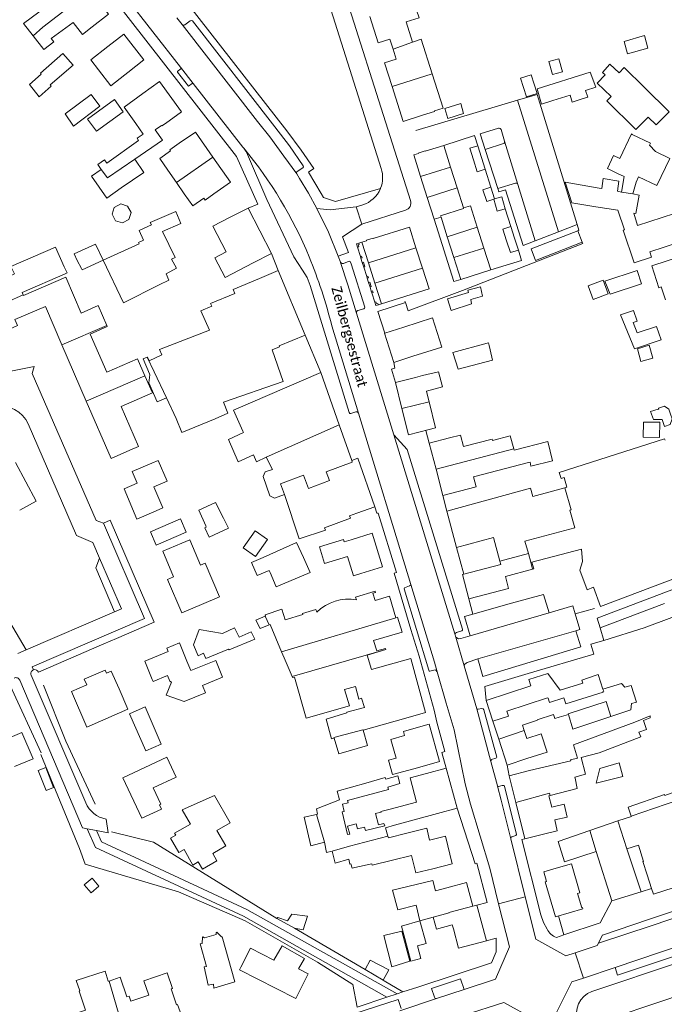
# Model space of a CAD drawing. Extents: x 177628 to 188968, y 384226 to 390673.
# Tile 187 of 256: x 184589 to 184747, y 385155 to 385397. Entities that reach past the tile are written whole.
import ezdxf

# ---------------------------------------------------------------- set-up
doc = ezdxf.new("R2010")
doc.units = 0
for name, color, linetype, lineweight in [('B01_D', 14, 'Continuous', 9), ('B01_F', 14, 'Continuous', 9), ('B01_T', 14, 'Continuous', 9), ('B02_D', 14, 'Continuous', 9), ('B02_F', 14, 'Continuous', 9), ('B02_T', 14, 'Continuous', 9), ('B07_D', 14, 'Continuous', 9), ('B07_F', 14, 'Continuous', 9), ('B11_F', 14, 'Continuous', 9), ('B11_S', 14, 'Continuous', 9), ('B14_F', 14, 'Continuous', 9), ('B17_T', 14, 'Continuous', 9), ('T01_F', 253, 'Continuous', 9), ('T01_T', 253, 'Continuous', 9), ('T03_F', 253, 'Continuous', 9), ('T03_T', 253, 'Continuous', 9), ('T04_F', 253, 'HAAG', 9), ('T05_F', 253, 'Continuous', 9), ('T05_T', 253, 'Continuous', 9), ('T22_D', 253, 'Continuous', 9), ('V00_F', 8, 'Continuous', 9), ('V00_T', 8, 'Continuous', 9), ('Z06', 7, 'Continuous', 9)]:
    doc.layers.add(name, color=color, linetype=linetype, lineweight=lineweight)
doc.styles.add('Legend', font='calibri.ttf')
doc.linetypes.add('HAAG', pattern='A,4,-1,[5,TOPOCAD.SHX,S=0.35,R=0,X=-0.35,Y=-0.35],-1', length=6)

msp = doc.modelspace()

# ---------------------------------------------------------------- linework, layer by layer
at = {"layer": 'B01_D', "linetype": 'Continuous'}
for points in [[(184606.702, 385395.045), (184604.306, 385393.19), (184602.016, 385396.135)], [(184683.601, 385396.266), (184685.193, 385391.26)], [(184610.485, 385390.224), (184606.312, 385386.972), (184608.204, 385384.541)], [(184614.66, 385383.276), (184615.401, 385383.848)], [(184619.117, 385378.704), (184614.494, 385375.356), (184617.404, 385371.328)], [(184690.538, 385374.47), (184690.58, 385374.326), (184687.638, 385373.394)], [(184623.651, 385370.877), (184623.741, 385370.753), (184624.606, 385371.376)], [(184739.978, 385356.952), (184740.586, 385358.234), (184745.053, 385356.1), (184748.244, 385362.78), (184744.733, 385364.463), (184743.281, 385366.008), (184743.548, 385366.549), (184739.03, 385368.691)], [(184625.243, 385359.941), (184623.234, 385362.801), (184625.884, 385364.662), (184625.73, 385364.88), (184628.017, 385366.491)], [(184735.467, 385359.107), (184737.102, 385358.326)], [(184736.37, 385354.539), (184735.777, 385354.642)], [(184636.465, 385354.067), (184634.339, 385352.582), (184634.005, 385353.058), (184631.297, 385351.157), (184629.231, 385354.1)], [(184746.842, 385340.98), (184751.596, 385342.53), (184749.393, 385349.284), (184740.363, 385346.302), (184739.393, 385349.321), (184739.915, 385349.231), (184740.704, 385353.79), (184739.171, 385354.055)], [(184640.362, 385348.273), (184636.275, 385346.15), (184639.532, 385339.853), (184636.742, 385338.409)], [(184639.286, 385333.581), (184646.135, 385337.133)], [(184589.808, 385329.194), (184600.178, 385333.618), (184603.96, 385324.862)], [(184647.66, 385333.346), (184641.242, 385330.665), (184641.636, 385329.644)], [(184747.188, 385328.122), (184746.168, 385331.244)], [(184683.031, 385321.41), (184690.044, 385323.655), (184692.332, 385316.52), (184685.248, 385314.249)], [(184619.61, 385309.446), (184617.802, 385313.633), (184610.223, 385310.36), (184606.192, 385319.694)], [(184635.396, 385320.64), (184623.152, 385315.874), (184623.732, 385314.599)], [(184615.91, 385291.179), (184618.034, 385292.1), (184613.775, 385301.96), (184621.418, 385305.261), (184619.61, 385309.446)], [(184685.889, 385309.07), (184687.618, 385309.504)], [(184689.237, 385303.089), (184689.171, 385303.352)], [(184689.247, 385296.271), (184690.849, 385296.67), (184689.237, 385303.089)], [(184641.303, 385301.003), (184643.624, 385295.914)], [(184694.279, 385294.234), (184696.948, 385294.928), (184697.684, 385292.12), (184704.673, 385293.953), (184704.76, 385293.621)], [(184621.247, 385288.035), (184622.827, 385288.717), (184625.023, 385283.599), (184621.784, 385282.208), (184624, 385277.049), (184622.33, 385276.326)], [(184713.612, 385288.183), (184700.127, 385284.644)], [(184670.112, 385269.205), (184668.467, 385268.696), (184668.268, 385269.335), (184662.346, 385267.488), (184663.619, 385263.406), (184669.241, 385265.159), (184670.723, 385260.408), (184672.555, 385260.983)], [(184621.388, 385234.936), (184621.584, 385234.466), (184625.124, 385235.908), (184625.665, 385234.583), (184626.095, 385234.329), (184624.783, 385231.14), (184629.247, 385229.593), (184634.454, 385231.721), (184633.723, 385233.51), (184638.629, 385235.515), (184636.94, 385239.647), (184630.846, 385237.155), (184629.897, 385239.457)], [(184656.223, 385235.545), (184659.138, 385225.452), (184669.703, 385228.504), (184668.54, 385232.531)], [(184726.96, 385234.082), (184726.71, 385234.829), (184729.929, 385235.905)], [(184729.929, 385235.905), (184730.678, 385236.155), (184731.871, 385232.583)], [(184735.513, 385200.27), (184728.634, 385197.882)], [(184738.838, 385201.363), (184735.513, 385200.27)], [(184690.134, 385188.527), (184694.937, 385189.709), (184693.265, 385196.505), (184689.381, 385195.549), (184688.664, 385198.462), (184683.809, 385197.268)], [(184683.809, 385197.268), (184679.275, 385196.079)], [(184737.752, 385193.419), (184740.565, 385194.303), (184741.812, 385190.33), (184741.665, 385190.284), (184742.724, 385187.035)], [(184741.23, 385182.9), (184737.752, 385193.419)], [(184680.312, 385190.637), (184684.964, 385191.788), (184686.019, 385187.521), (184690.134, 385188.527)], [(184651.765, 385159.14), (184642.744, 385163.697), (184643.105, 385164.399)], [(184628.221, 385153.4), (184627.594, 385155.211), (184627.363, 385155.131), (184626.008, 385159.043), (184626.34, 385159.158), (184625.006, 385163.008), (184619.307, 385161.033), (184620.535, 385157.49)]]:
    msp.add_lwpolyline(points, dxfattribs=at)
at = {"layer": 'B01_F', "linetype": 'Continuous'}
for points in [[(184589.823, 385395.876), (184597.653, 385401.747)], [(184611.23, 385380.626), (184614.66, 385383.276)], [(184690.538, 385374.47), (184692.715, 385375.109)], [(184623.651, 385370.877), (184622.095, 385369.779), (184623.933, 385367.226), (184617.125, 385362.587)], [(184635.706, 385327.202), (184641.636, 385329.644)], [(184687.618, 385309.504), (184691.573, 385310.448)], [(184663.828, 385271.612), (184657.422, 385269.5)], [(184671.248, 385255.189), (184671.447, 385254.518)], [(184653.931, 385249.608), (184653.152, 385252.174)], [(184658.188, 385251.184), (184661.499, 385252.149), (184661.702, 385251.479)], [(184683.506, 385225.5), (184673.054, 385222.525)], [(184739.652, 385224.519), (184724.666, 385218.941), (184725.6, 385215.632), (184723.896, 385215.22), (184724.028, 385214.976)], [(184686.996, 385175.718), (184690.285, 385176.64)], [(184615.732, 385157.251), (184615.963, 385156.534)]]:
    msp.add_lwpolyline(points, dxfattribs=at)
msp.add_arc((184669.634, 385243.189), 11.473, 80.90603, 133.73439, dxfattribs=at)
at = {"layer": 'B01_T', "linetype": 'Continuous'}
for points in [[(184606.702, 385395.045), (184610.695, 385398.152), (184606.172, 385403.966)], [(184674.724, 385397.632), (184676.792, 385391.171), (184679.616, 385392.075), (184680.407, 385389.603)], [(184610.485, 385390.224), (184614.423, 385393.287), (184619.366, 385386.931), (184615.401, 385383.848)], [(184680.407, 385389.603), (184681.198, 385387.132), (184678.317, 385386.21), (184680.175, 385380.405)], [(184619.117, 385378.704), (184623.203, 385381.648), (184628.555, 385374.221), (184624.606, 385371.376)], [(184680.175, 385380.405), (184682.904, 385371.879)], [(184682.904, 385371.879), (184687.638, 385373.394)], [(184636.269, 385363.11), (184631.96, 385369.256), (184628.017, 385366.491)], [(184739.03, 385368.691), (184738.884, 385368.792), (184736.023, 385362.758), (184734.481, 385363.489), (184732.984, 385360.332)], [(184687.165, 385358.363), (184685.493, 385363.646), (184686.637, 385364.008), (184686.604, 385364.112), (184688.253, 385364.634), (184688.286, 385364.53), (184692.831, 385365.957), (184694.481, 385360.678)], [(184636.465, 385354.067), (184640.584, 385356.956), (184636.269, 385363.11)], [(184694.481, 385360.678), (184696.121, 385355.533)], [(184732.984, 385360.332), (184735.467, 385359.107)], [(184688.794, 385353.215), (184687.165, 385358.363)], [(184696.121, 385355.533), (184697.673, 385350.662)], [(184730.931, 385355.499), (184731.547, 385355.39)], [(184735.396, 385354.709), (184735.777, 385354.642)], [(184692.171, 385348.41), (184690.483, 385347.876), (184688.794, 385353.215)], [(184644.866, 385350.605), (184640.362, 385348.273)], [(184650.636, 385339.464), (184644.866, 385350.605)], [(184697.673, 385350.662), (184699.358, 385351.187), (184701.029, 385345.906)], [(184739.474, 385337.177), (184736.825, 385345.207), (184737.11, 385345.301), (184735.543, 385350.052), (184730.147, 385350.946)], [(184693.697, 385343.586), (184692.171, 385348.41)], [(184686.037, 385340.817), (184684.413, 385345.925), (184675.561, 385343.127), (184675.53, 385343.229), (184673.871, 385342.721), (184673.907, 385342.604), (184672.768, 385342.244)], [(184701.029, 385345.906), (184702.658, 385340.758)], [(184695.327, 385338.438), (184693.697, 385343.586)], [(184672.042, 385342.017), (184671.427, 385341.818), (184671.694, 385340.973)], [(184671.694, 385340.973), (184671.999, 385341.069), (184671.83, 385341.603), (184672.144, 385341.703), (184672.042, 385342.017)], [(184672.768, 385342.244), (184674.383, 385337.133)], [(184687.601, 385335.9), (184686.037, 385340.817)], [(184702.658, 385340.758), (184704.348, 385335.419), (184697.016, 385333.099), (184695.327, 385338.438)], [(184743.329, 385339.849), (184746.842, 385340.98)], [(184646.135, 385337.133), (184650.636, 385339.464)], [(184672.542, 385338.285), (184672.846, 385338.384), (184672.713, 385338.793), (184672.408, 385338.697)], [(184672.408, 385338.697), (184672.542, 385338.285)], [(184739.474, 385337.177), (184743.747, 385338.577), (184743.329, 385339.849)], [(184743.825, 385336.398), (184751.631, 385338.985), (184752.439, 385336.546)], [(184673.233, 385336.105), (184673.537, 385336.205), (184673.168, 385337.326), (184672.863, 385337.23)], [(184672.863, 385337.23), (184673.233, 385336.105)], [(184674.383, 385337.133), (184675.939, 385332.213)], [(184677.554, 385327.102), (184689.225, 385330.792), (184687.601, 385335.9)], [(184652.247, 385335.266), (184647.66, 385333.346)], [(184658.89, 385319.392), (184652.247, 385335.266)], [(184674.074, 385333.416), (184674.38, 385333.511), (184674.252, 385333.922), (184673.946, 385333.827)], [(184673.946, 385333.827), (184674.074, 385333.416)], [(184674.767, 385331.241), (184675.072, 385331.338), (184674.714, 385332.462), (184674.408, 385332.369)], [(184674.408, 385332.369), (184674.767, 385331.241)], [(184675.939, 385332.213), (184677.554, 385327.102)], [(184675.217, 385329.812), (184675.522, 385329.909), (184675.391, 385330.319), (184675.088, 385330.216)], [(184675.088, 385330.216), (184675.217, 385329.812)], [(184599.257, 385317.053), (184595.195, 385326.464), (184587.738, 385323.245), (184588.4, 385321.78), (184584.47, 385320.034), (184581.944, 385325.779), (184585.805, 385327.477)], [(184676.818, 385326.874), (184676.721, 385327.178), (184676.397, 385327.074), (184676.226, 385327.608), (184675.942, 385327.51)], [(184675.942, 385327.51), (184676.209, 385326.678)], [(184676.209, 385326.678), (184676.818, 385326.874)], [(184678.365, 385319.916), (184683.031, 385321.41)], [(184638.837, 385302.973), (184653.464, 385308.035), (184650.753, 385315.867), (184652.589, 385316.54), (184652.519, 385316.774), (184658.89, 385319.392)], [(184678.283, 385319.89), (184678.365, 385319.916)], [(184680.567, 385312.751), (184678.283, 385319.89)], [(184605.222, 385303.233), (184599.257, 385317.053)], [(184685.248, 385314.249), (184680.567, 385312.751)], [(184641.303, 385301.003), (184662.747, 385310.305)], [(184662.747, 385310.305), (184667.231, 385297.423)], [(184680.986, 385307.839), (184685.889, 385309.07)], [(184682.596, 385301.423), (184680.986, 385307.839)], [(184615.91, 385291.179), (184611.287, 385289.183), (184605.222, 385303.233)], [(184682.596, 385301.423), (184684.207, 385295.006), (184689.247, 385296.271)], [(184670.272, 385288.686), (184667.231, 385297.423)], [(184689.271, 385292.919), (184694.279, 385294.234)], [(184690.951, 385286.516), (184689.271, 385292.919)], [(184650.829, 385286.468), (184649.35, 385289.518)], [(184622.33, 385276.326), (184617.641, 385274.312), (184614.471, 385281.695), (184617.698, 385283.081), (184616.454, 385285.977), (184621.247, 385288.035)], [(184670.272, 385288.686), (184671.795, 385289.221), (184675.972, 385277.322)], [(184692.632, 385280.112), (184690.951, 385286.516)], [(184700.127, 385284.644), (184700.757, 385282.245), (184692.632, 385280.112)], [(184722.495, 385281.97), (184714.704, 385279.819), (184714.129, 385281.901), (184693.588, 385276.231)], [(184723.039, 385282.12), (184722.495, 385281.97)], [(184675.972, 385277.322), (184671.51, 385275.756)], [(184663.828, 385271.612), (184663.614, 385272.194), (184669.988, 385274.539), (184669.773, 385275.121), (184671.51, 385275.756)], [(184693.588, 385276.231), (184695.966, 385267.344)], [(184670.112, 385269.205), (184675.264, 385270.816), (184677.824, 385262.63), (184672.555, 385260.983)], [(184633.424, 385253.321), (184628.619, 385251.288), (184625.133, 385259.528), (184626.624, 385260.159), (184623.979, 385266.41), (184628.607, 385268.368)], [(184633.424, 385253.321), (184637.858, 385255.216), (184634.343, 385263.485), (184633.225, 385263.01), (184630.585, 385269.219), (184628.607, 385268.368)], [(184695.966, 385267.344), (184697.727, 385260.764)], [(184714.629, 385262.005), (184714.901, 385262.078), (184714.446, 385263.758), (184726.581, 385266.912), (184726.848, 385263.9), (184726.171, 385261.8), (184728.027, 385256.932), (184729.574, 385257.576), (184731.297, 385252.898), (184756.734, 385262.553)], [(184698.975, 385254.783), (184697.398, 385260.676), (184697.727, 385260.764)], [(184714.629, 385262.005), (184707.941, 385260.201), (184708.674, 385257.305), (184698.975, 385254.783)], [(184671.248, 385255.189), (184676.042, 385256.613), (184676.135, 385256.305), (184675.487, 385256.121), (184676.008, 385254.367), (184679.506, 385255.406)], [(184679.506, 385255.406), (184681.086, 385250.091)], [(184681.086, 385250.091), (184681.533, 385250.221), (184682.608, 385246.566), (184675.653, 385244.493), (184676.436, 385242.011), (184678.569, 385242.586), (184678.636, 385242.349)], [(184621.388, 385234.936), (184619.531, 385239.48), (184625.298, 385241.837), (184624.967, 385242.647), (184628.074, 385243.917), (184629.897, 385239.457)], [(184678.636, 385242.349), (184678.655, 385242.28), (184674.087, 385240.923), (184675.093, 385237.402), (184684.745, 385240.143), (184688.383, 385226.832), (184683.506, 385225.5)], [(184613.257, 385232.671), (184611.359, 385237.031), (184610.19, 385236.522), (184609.865, 385237.269), (184604.731, 385235.033), (184605.338, 385233.639), (184601.56, 385231.993), (184605.346, 385223.299), (184610.007, 385225.329)], [(184718.33, 385236.447), (184713.667, 385234.921), (184714.173, 385233.372)], [(184610.007, 385225.329), (184615.421, 385227.671), (184613.257, 385232.671)], [(184714.173, 385233.372), (184703.224, 385229.791)], [(184703.224, 385229.791), (184704.887, 385224.706)], [(184706.323, 385220.317), (184704.887, 385224.706)], [(184712.554, 385222.451), (184712.115, 385223.795), (184715.787, 385224.994), (184715.753, 385225.099), (184719.712, 385226.391)], [(184587.664, 385213.622), (184592.164, 385215.517), (184589.452, 385221.959), (184584.875, 385220.032), (184583.339, 385223.679), (184576.434, 385220.772), (184578, 385217.052), (184576.562, 385216.446), (184578.492, 385211.863)], [(184681.159, 385215.689), (184679.864, 385220.279), (184683.22, 385221.226), (184682.945, 385222.2), (184684.385, 385222.618)], [(184684.385, 385222.618), (184689.233, 385223.975), (184691.794, 385214.827), (184686.993, 385213.484)], [(184713.211, 385215.543), (184718.157, 385217.154), (184716.709, 385221.59), (184713.208, 385220.447), (184712.554, 385222.451)], [(184706.323, 385220.317), (184708.399, 385213.969)], [(184708.399, 385213.969), (184713.211, 385215.543)], [(184724.028, 385214.976), (184713.861, 385212.596)], [(184686.993, 385213.484), (184685.506, 385213.052)], [(184693.459, 385213.203), (184688.628, 385211.892)], [(184696.13, 385203.359), (184693.459, 385213.203)], [(184708.886, 385211.354), (184713.861, 385212.596)], [(184688.628, 385211.892), (184684.597, 385210.817), (184686.191, 385204.896), (184679.699, 385203.148)], [(184710.531, 385204.766), (184708.886, 385211.354)], [(184725.02, 385210.769), (184724.97, 385210.983)], [(184627.877, 385192.511), (184629.172, 385193.251), (184631.354, 385189.435), (184632.651, 385190.194), (184633.689, 385188.421), (184637.241, 385190.464), (184636.207, 385192.233), (184639.427, 385194.114), (184637.232, 385197.918), (184640.518, 385199.813), (184636.657, 385206.505)], [(184628.753, 385202.99), (184636.657, 385206.505)], [(184717.629, 385197.086), (184720.655, 385197.845), (184720.028, 385200.504), (184723.067, 385201.22), (184722.332, 385204.337), (184719.293, 385203.62), (184718.637, 385206.401)], [(184625.841, 385196.034), (184627.139, 385196.778), (184626.866, 385197.254), (184630.761, 385199.485), (184628.753, 385202.99)], [(184691.302, 385202.05), (184696.13, 385203.359)], [(184710.531, 385204.766), (184712.753, 385195.869)], [(184680.756, 385199.22), (184691.302, 385202.05)], [(184625.841, 385196.034), (184627.877, 385192.511)], [(184712.753, 385195.869), (184717.629, 385197.086)], [(184734.07, 385180.7), (184730.158, 385192.773)], [(184720.392, 385188.638), (184717.361, 385187.805), (184718.012, 385185.435)], [(184720.392, 385188.638), (184724.136, 385189.73), (184726.207, 385182.636), (184725.621, 385182.465), (184726.649, 385178.942), (184726.86, 385179.004), (184726.952, 385178.687), (184720.235, 385176.755)], [(184686.066, 385179.58), (184681.574, 385178.439), (184680.27, 385183.308), (184690.198, 385185.686), (184690.855, 385183.118), (184693.587, 385183.886)], [(184743.799, 385183.699), (184742.724, 385187.035)], [(184756.395, 385186.186), (184744.257, 385182.276)], [(184699.972, 385179.374), (184698.418, 385185.179), (184693.587, 385183.886)], [(184720.235, 385176.755), (184717.726, 385185.351), (184718.012, 385185.435)], [(184744.257, 385182.276), (184743.799, 385183.699)], [(184734.07, 385180.7), (184741.23, 385182.9)], [(184700.94, 385179.626), (184699.972, 385179.374)], [(184703.281, 385170.88), (184700.94, 385179.626)], [(184690.285, 385176.64), (184691.068, 385173.74), (184694.935, 385174.784), (184695.206, 385173.824)], [(184695.206, 385173.824), (184696.481, 385169.06), (184703.281, 385170.88)], [(184651.21, 385166.133), (184645.446, 385169.04), (184643.105, 385164.399)], [(184651.765, 385159.14), (184656.568, 385156.718), (184659.621, 385162.77), (184657.259, 385163.961)], [(184615.963, 385156.534), (184616.114, 385156.084)]]:
    msp.add_lwpolyline(points, dxfattribs=at)
at = {"layer": 'B02_D', "linetype": 'Continuous'}
for points in [[(184613.793, 385355.567), (184619.334, 385359.36), (184617.125, 385362.587)], [(184627.159, 385349.726), (184628.424, 385346.805), (184623.919, 385344.854)], [(184620.915, 385347.074), (184621.182, 385346.458)], [(184619.284, 385342.699), (184618.045, 385342.155), (184618.219, 385341.797)], [(184623.919, 385344.854), (184627.007, 385338.499), (184626.13, 385338.073)], [(184658.446, 385264.906), (184656.787, 385268.573), (184648.613, 385264.874)], [(184650.045, 385261.708), (184650.272, 385261.207)], [(184623.609, 385219.097), (184619.804, 385217.437), (184615.82, 385226.569), (184619.625, 385228.229), (184623.609, 385219.097)], [(184733.81, 385225.854), (184724.492, 385222.79), (184723.381, 385226.399)], [(184665.971, 385220.559), (184667.1, 385216.719), (184674.151, 385218.787), (184673.054, 385222.525)]]:
    msp.add_lwpolyline(points, dxfattribs=at)
at = {"layer": 'B02_F', "linetype": 'Continuous'}
for points in [[(184593.975, 385383.701), (184599.486, 385388.553), (184602.031, 385385.694), (184596.369, 385380.841)], [(184600.079, 385373.751), (184606.396, 385378.448), (184608.539, 385375.621), (184602.073, 385370.734)], [(184614.266, 385374.23), (184612.108, 385377.214), (184605.558, 385372.381)], [(184696.989, 385376.239), (184693.091, 385375.031), (184693.809, 385372.572), (184697.708, 385373.78)], [(184627.159, 385349.726), (184620.915, 385347.074)], [(184623.114, 385331.768), (184625.485, 385332.956)], [(184614.377, 385327.392), (184623.114, 385331.768)], [(184698.894, 385329.928), (184693.758, 385328.326), (184694.665, 385325.448), (184699.67, 385327.139)], [(184695.098, 385315.155), (184696.386, 385311.108)], [(184634.101, 385164.464), (184635.103, 385159.97), (184636.363, 385160.221), (184636.475, 385159.272), (184641.662, 385160.831), (184638.518, 385171.868)], [(184682.596, 385173.213), (184684.53, 385165.862), (184680.14, 385164.503), (184678.192, 385172.164)]]:
    msp.add_lwpolyline(points, dxfattribs=at)
at = {"layer": 'B02_T', "linetype": 'Continuous'}
for points in [[(184742.032, 385380.162), (184748.095, 385374.19), (184744.932, 385371.003)], [(184733.868, 385377.951), (184732.811, 385376.878), (184739.949, 385369.848), (184742.971, 385372.929)], [(184742.971, 385372.929), (184744.932, 385371.003)], [(184702.087, 385363.019), (184701.178, 385365.897), (184699.223, 385365.279), (184700.132, 385362.401)], [(184700.132, 385362.401), (184701.043, 385359.52), (184702.997, 385360.141), (184702.087, 385363.019)], [(184704.392, 385355.738), (184702.438, 385355.117), (184703.362, 385352.21), (184705.09, 385352.773)], [(184705.315, 385352.833), (184704.392, 385355.738)], [(184705.09, 385352.773), (184705.957, 385349.843), (184707.923, 385350.425)], [(184707.923, 385350.425), (184707.058, 385353.349), (184705.315, 385352.833)], [(184710.212, 385343.194), (184709.294, 385346.078), (184707.34, 385345.457), (184708.258, 385342.573)], [(184725.7, 385345.052), (184714.242, 385340.572), (184715.353, 385337.731), (184726.808, 385342.21)], [(184725.7, 385345.052), (184726.808, 385342.21)], [(184708.258, 385342.573), (184709.172, 385339.701), (184711.129, 385340.31), (184710.212, 385343.194)], [(184733.658, 385329.47), (184732.298, 385332.705), (184740.235, 385335.318), (184741.327, 385331.992)], [(184733.658, 385329.47), (184741.327, 385331.992)], [(184740.252, 385319.958), (184744.991, 385321.551), (184746.101, 385318.251)], [(184746.101, 385318.251), (184739.595, 385316.105)], [(184638.59, 385246.24), (184632.9, 385247.19), (184631.48, 385243.46), (184632.61, 385240.782), (184633.94, 385241.383)], [(184722.399, 385190.259), (184720.874, 385195.184), (184728.634, 385197.882)], [(184730.158, 385192.773), (184722.399, 385190.259)], [(184682.471, 385174.474), (184686.996, 385175.718)], [(184683.282, 385171.393), (184682.471, 385174.474)], [(184686.996, 385175.718), (184688.511, 385170.209), (184686.382, 385169.624)], [(184683.282, 385171.393), (184684.747, 385165.824), (184687.228, 385166.542), (184686.382, 385169.624)]]:
    msp.add_lwpolyline(points, dxfattribs=at)
at = {"layer": 'B07_D', "linetype": 'Continuous'}
for points in [[(184592.191, 385392.875), (184594.576, 385394.953), (184606.172, 385403.966)], [(184685.193, 385391.26), (184680.407, 385389.603)], [(184690.021, 385383.554), (184680.175, 385380.405)], [(184608.867, 385360.042), (184610.409, 385357.99), (184617.125, 385362.587)], [(184636.269, 385363.11), (184627.348, 385356.858)], [(184687.165, 385358.363), (184694.481, 385360.678)], [(184688.794, 385353.215), (184696.121, 385355.533)], [(184736.37, 385354.539), (184739.171, 385354.055)], [(184692.171, 385348.41), (184692.068, 385348.735), (184697.717, 385350.522), (184697.673, 385350.662)], [(184693.697, 385343.586), (184701.029, 385345.906)], [(184674.383, 385337.133), (184686.037, 385340.817)], [(184695.327, 385338.438), (184702.658, 385340.758)], [(184675.939, 385332.213), (184687.601, 385335.9)], [(184585.771, 385327.554), (184589.746, 385329.347)], [(184599.257, 385317.053), (184610.245, 385321.798)], [(184620.12, 385314.022), (184621.847, 385310.412)], [(184605.222, 385303.233), (184619.61, 385309.446)], [(184621.847, 385310.412), (184624.856, 385304.054)], [(184689.237, 385303.089), (184682.596, 385301.423)], [(184649.35, 385289.518), (184667.231, 385297.423)], [(184690.951, 385286.516), (184710.035, 385291.521)], [(184670.272, 385288.686), (184670.432, 385288.249), (184664.04, 385285.897), (184664.834, 385283.738), (184659.671, 385281.838), (184658.486, 385285.058), (184652.835, 385282.979), (184653.828, 385280.325)], [(184722.495, 385281.97), (184724.066, 385276.594), (184723.783, 385276.485), (184724.953, 385272.188), (184712.75, 385268.924), (184713.578, 385265.831)], [(184695.966, 385267.344), (184705.068, 385269.78), (184706.623, 385263.969)], [(184706.623, 385263.969), (184713.578, 385265.831)], [(184713.578, 385265.831), (184714.189, 385263.771), (184714.629, 385262.005)], [(184706.623, 385263.969), (184706.831, 385263.191), (184697.727, 385260.764)], [(184649.072, 385250.515), (184650.032, 385248.373)], [(184653.074, 385241.764), (184681.086, 385250.091)], [(184678.636, 385242.349), (184655.675, 385235.711)], [(184731.879, 385231.888), (184722.745, 385228.995)], [(184718.233, 385230.438), (184708.313, 385227.194)], [(184718.412, 385230.373), (184718.233, 385230.438)], [(184718.756, 385229.319), (184718.412, 385230.373)], [(184722.265, 385230.464), (184718.756, 385229.319)], [(184722.745, 385228.995), (184722.265, 385230.464)], [(184723.381, 385226.399), (184723.334, 385226.551), (184732.624, 385229.559)], [(184708.313, 385227.194), (184708.717, 385225.959)], [(184708.717, 385225.959), (184704.887, 385224.706)], [(184665.971, 385220.559), (184665.931, 385220.696), (184673.022, 385222.634), (184673.054, 385222.525)], [(184706.323, 385220.317), (184712.554, 385222.451)], [(184678.498, 385210.913), (184673.778, 385209.567)], [(184710.531, 385204.766), (184718.737, 385207.069), (184718.898, 385206.468)], [(184738.818, 385201.417), (184750.237, 385205.378)], [(184661.641, 385201.875), (184663.602, 385195.014)], [(184735.513, 385200.27), (184737.752, 385193.419)], [(184728.634, 385197.882), (184730.158, 385192.773)], [(184669.764, 385194.066), (184679.147, 385196.547)], [(184665.489, 385192.805), (184669.764, 385194.066)], [(184690.285, 385176.64), (184694.153, 385177.684), (184694.124, 385177.79), (184699.972, 385179.374)], [(184610.811, 385160.983), (184613.862, 385150.555)]]:
    msp.add_lwpolyline(points, dxfattribs=at)
at = {"layer": 'B07_F', "linetype": 'Continuous'}
for points in [[(184731.879, 385231.888), (184731.838, 385232.016), (184732.039, 385232.081), (184731.871, 385232.583)], [(184732.624, 385229.559), (184733.81, 385225.854)]]:
    msp.add_lwpolyline(points, dxfattribs=at)
at = {"layer": 'B11_F', "linetype": 'Continuous'}
for points in [[(184730.147, 385350.946), (184724.262, 385351.876), (184722.622, 385356.921), (184730.931, 385355.499)], [(184627.28, 385298.974), (184628.604, 385295.556), (184636.819, 385298.861), (184639.931, 385300.253), (184638.837, 385302.973)], [(184646.205, 385290.059), (184642.413, 385288.353), (184640.116, 385293.804), (184643.794, 385295.528)], [(184643.794, 385295.528), (184643.624, 385295.914)], [(184723.039, 385282.12), (184722.36, 385284.491), (184721.579, 385284.273), (184721.153, 385285.763), (184746.95, 385293.993), (184747.091, 385293.64)], [(184649.35, 385289.518), (184646.942, 385288.388), (184646.205, 385290.059)], [(184653.074, 385241.764), (184650.295, 385248.478), (184650.032, 385248.373)], [(184655.675, 385235.711), (184653.684, 385240.289), (184653.074, 385241.764)], [(184731.871, 385232.583), (184736.428, 385234.005), (184737.217, 385233.057), (184738.803, 385233.449), (184740.081, 385229.415), (184738.865, 385229.033), (184738.668, 385227.502), (184733.81, 385225.854)], [(184685.506, 385213.052), (184680.288, 385211.642), (184679.279, 385215.162), (184681.159, 385215.689)], [(184738.818, 385201.417), (184738.838, 385201.363)], [(184615.732, 385157.251), (184615.136, 385157.093), (184613.508, 385161.953), (184610.811, 385160.983)], [(184617.598, 385156.509), (184616.114, 385156.084)]]:
    msp.add_lwpolyline(points, dxfattribs=at)
at = {"layer": 'B11_S', "linetype": 'Continuous'}
for points in [[(184685.479, 385401.071), (184686.775, 385397.247), (184683.601, 385396.266)], [(184592.191, 385392.875), (184589.823, 385395.876)], [(184602.016, 385396.135), (184596.645, 385392.191), (184597.25, 385391.407), (184594.838, 385389.52), (184592.191, 385392.875)], [(184685.193, 385391.26), (184687.328, 385391.999), (184690.021, 385383.554)], [(184608.204, 385384.541), (184611.23, 385380.626)], [(184690.021, 385383.554), (184692.715, 385375.109)], [(184608.867, 385360.042), (184608.054, 385361.257), (184609.675, 385362.398), (184610.268, 385361.648), (184618.055, 385367.205), (184617.691, 385367.754), (184619.167, 385368.746), (184617.404, 385371.328)], [(184625.243, 385359.941), (184627.348, 385356.858)], [(184735.396, 385354.709), (184735.746, 385357.191), (184731.912, 385357.818), (184731.547, 385355.39)], [(184736.37, 385354.539), (184737.102, 385358.326)], [(184627.348, 385356.858), (184629.231, 385354.1)], [(184739.978, 385356.952), (184739.171, 385354.055)], [(184636.742, 385338.409), (184639.286, 385333.581)], [(184746.168, 385331.244), (184745.595, 385331.057), (184743.825, 385336.398)], [(184589.808, 385329.194), (184589.746, 385329.347)], [(184603.96, 385324.862), (184608.107, 385326.679), (184610.245, 385321.798)], [(184635.396, 385320.64), (184633.326, 385325.366), (184635.96, 385326.529), (184635.706, 385327.202)], [(184610.245, 385321.798), (184610.366, 385321.522), (184606.192, 385319.694)], [(184620.12, 385314.022), (184620.204, 385314.06), (184620.661, 385313.132), (184623.732, 385314.599)], [(184689.171, 385303.352), (184688.598, 385305.689), (184692.524, 385306.742), (184691.573, 385310.448)], [(184627.28, 385298.974), (184624.856, 385304.054)], [(184704.76, 385293.621), (184709.116, 385294.731), (184710.035, 385291.521)], [(184710.035, 385291.521), (184710.129, 385291.191), (184718.373, 385293.367), (184719.524, 385288.56), (184714.212, 385287.259), (184713.984, 385288.258), (184713.612, 385288.183)], [(184650.829, 385286.468), (184649.088, 385285.888), (184648.589, 385284.782), (184650.218, 385280.041), (184651.336, 385279.413), (184653.828, 385280.325)], [(184653.828, 385280.325), (184657.422, 385269.5)], [(184649.072, 385250.515), (184649.12, 385250.536), (184649.03, 385250.844), (184653.152, 385252.174)], [(184653.931, 385249.608), (184658.3, 385250.88), (184658.188, 385251.184)], [(184721.371, 385232.337), (184718.33, 385236.447)], [(184656.223, 385235.545), (184655.787, 385235.453), (184655.675, 385235.711)], [(184721.371, 385232.337), (184726.96, 385234.082)], [(184668.54, 385232.531), (184671.232, 385233.27), (184672.037, 385230.144), (184672.679, 385230.339), (184673.421, 385228.106), (184669.054, 385226.954), (184669.095, 385226.751), (184664.04, 385225.232), (184665.338, 385220.37), (184665.971, 385220.559)], [(184721.164, 385225.726), (184720.072, 385225.394), (184719.712, 385226.391)], [(184723.381, 385226.399), (184721.164, 385225.726)], [(184739.652, 385224.519), (184743.433, 385226.01), (184743.449, 385225.53), (184741.817, 385224.878), (184742.569, 385222.663), (184740.661, 385222.008), (184741.108, 385220.863), (184730.898, 385216.996), (184726.533, 385215.848), (184727.6, 385211.736), (184724.97, 385210.983)], [(184678.498, 385210.913), (184678.625, 385210.517), (184681.592, 385211.36), (184682.104, 385209.416), (184679.116, 385208.552), (184679.305, 385207.975), (184669.263, 385205.266), (184669.401, 385204.674), (184668.036, 385204.335), (184668.421, 385202.609), (184667.917, 385202.465), (184669.243, 385196.918), (184669.798, 385197.034), (184669.263, 385199.014), (184671.41, 385199.568), (184671.739, 385198.284), (184673.415, 385198.719), (184673.66, 385197.881), (184678.379, 385199.039), (184678.13, 385199.672), (184676.847, 385199.283), (184676.089, 385202.074), (184677.517, 385202.435), (184677.449, 385202.613), (184679.699, 385203.148)], [(184725.02, 385210.769), (184725.558, 385208.189), (184718.898, 385206.468)], [(184661.641, 385201.875), (184661.91, 385201.936), (184661.609, 385203.247), (184667.248, 385205.476), (184666.718, 385207.545), (184673.778, 385209.567)], [(184718.898, 385206.468), (184718.637, 385206.401)], [(184680.756, 385199.22), (184678.59, 385198.587), (184679.147, 385196.547)], [(184679.147, 385196.547), (184679.275, 385196.079)], [(184665.489, 385192.805), (184664.127, 385192.502), (184663.602, 385195.014)], [(184671.04, 385188.813), (184670.373, 385188.662), (184670.038, 385189.707), (184669.842, 385189.654), (184669.579, 385190.896), (184666.206, 385189.93), (184665.489, 385192.805)], [(184680.312, 385190.637), (184675.263, 385189.409), (184675.18, 385189.747), (184671.04, 385188.813)], [(184686.066, 385179.58), (184686.996, 385175.718)], [(184651.21, 385166.133), (184653.221, 385169.609), (184658.69, 385166.515), (184657.259, 385163.961)], [(184610.811, 385160.983), (184610.621, 385160.915), (184609.823, 385163.401), (184602.763, 385161.087), (184603.612, 385158.572), (184603.45, 385158.506), (184604.988, 385153.802), (184599.613, 385152.008)], [(184617.598, 385156.509), (184620.535, 385157.49)]]:
    msp.add_lwpolyline(points, dxfattribs=at)
at = {"layer": 'B14_F', "linetype": 'Continuous'}
for points in [[(184737.049, 385391.492), (184737.917, 385388.443), (184742.878, 385389.853), (184742.01, 385392.902), (184737.049, 385391.492)], [(184719.521, 385383.329), (184721.984, 385384.036), (184721.062, 385387.239), (184718.599, 385386.532), (184719.521, 385383.329)], [(184596.369, 385380.841), (184596.646, 385380.531), (184593.664, 385377.883), (184591.317, 385380.942), (184594.161, 385383.444), (184593.975, 385383.701)], [(184727.607, 385379.47), (184730.11, 385380.285), (184728.764, 385383.908), (184715.758, 385379.815), (184716.818, 385376.118)], [(184732.41, 385383.302), (184732.417, 385383.309), (184731.743, 385383.882), (184733.513, 385385.899), (184735.849, 385383.743), (184737.034, 385385.079), (184742.032, 385380.162)], [(184715.746, 385378.719), (184713.139, 385377.878), (184711.666, 385382.455), (184714.273, 385383.296), (184715.746, 385378.719)], [(184733.868, 385377.951), (184730.442, 385381.218), (184732.41, 385383.302)], [(184726.746, 385377.367), (184728.148, 385377.807), (184727.607, 385379.47)], [(184716.818, 385376.118), (184719.541, 385376.971)], [(184719.541, 385376.971), (184723.816, 385378.311), (184724.316, 385376.604), (184726.746, 385377.367)], [(184614.266, 385374.23), (184607.752, 385369.432), (184605.558, 385372.381)], [(184696.989, 385376.239), (184697.708, 385373.78)], [(184602.073, 385370.734), (184600.079, 385373.751)], [(184613.793, 385355.567), (184610.224, 385353.065), (184606.484, 385358.41), (184608.867, 385360.042)], [(184614.071, 385346.963), (184612.367, 385347.496), (184611.539, 385349.077), (184612.072, 385350.781), (184613.653, 385351.609), (184615.357, 385351.076), (184616.185, 385349.495), (184615.652, 385347.791), (184614.071, 385346.963)], [(184621.182, 385346.458), (184618.143, 385345.131), (184619.284, 385342.699)], [(184599.825, 385336.227), (184597.715, 385341.043), (184586.703, 385336.293), (184587.637, 385334.446), (184583.57, 385332.574), (184585.771, 385327.554)], [(184603.015, 385337.775), (184602.259, 385339.373), (184607.52, 385341.774), (184609.397, 385337.804)], [(184609.397, 385337.804), (184618.219, 385341.797)], [(184604.012, 385335.78), (184603.015, 385337.775)], [(184609.397, 385337.804), (184604.172, 385335.46)], [(184614.377, 385327.392), (184609.397, 385337.804)], [(184626.13, 385338.073), (184627.368, 385335.845), (184624.764, 385334.432), (184625.485, 385332.956)], [(184599.825, 385336.227), (184600.496, 385334.714), (184600.055, 385334.506)], [(184604.172, 385335.46), (184604.012, 385335.78)], [(184589.746, 385329.347), (184589.541, 385329.853), (184600.055, 385334.506)], [(184733.175, 385329.562), (184731.906, 385332.883), (184728.229, 385331.494), (184729.498, 385328.173), (184733.175, 385329.562)], [(184699.67, 385327.139), (184699.452, 385328.149), (184702.331, 385329.002), (184701.835, 385331.314), (184698.741, 385330.491), (184698.894, 385329.928)], [(184739.595, 385316.105), (184736.139, 385324.43), (184739.334, 385325.482), (184740.216, 385322.875), (184739.24, 385322.57), (184740.252, 385319.958)], [(184703.497, 385317.426), (184695.098, 385315.155)], [(184704.595, 385314.036), (184703.933, 385316.917), (184703.796, 385317.514), (184703.497, 385317.426)], [(184740.291, 385316.098), (184743.191, 385316.934), (184744.085, 385313.805), (184741.185, 385312.969), (184740.291, 385316.098)], [(184620.712, 385309.922), (184619.146, 385313.581), (184620.12, 385314.022)], [(184696.386, 385311.108), (184704.75, 385313.26), (184704.595, 385314.036)], [(184624.856, 385304.054), (184622.632, 385303.038), (184620.576, 385307.7), (184620.822, 385309.666), (184620.712, 385309.922)], [(184748.45, 385300.006), (184748.031, 385301.235), (184746.97, 385302.014), (184745.443, 385301.555), (184745.531, 385301.31), (184745.41, 385301.273)], [(184745.41, 385301.273), (184743.49, 385300.676), (184744.224, 385298.764), (184746.383, 385298.737)], [(184746.383, 385298.737), (184746.936, 385296.993), (184748.355, 385297.509), (184748.828, 385298.895), (184748.45, 385300.006)], [(184741.74, 385294.375), (184741.797, 385298.077), (184745.836, 385298.064), (184745.732, 385294.299), (184741.74, 385294.375)], [(184634.528, 385272.628), (184632.827, 385276.532), (184636.932, 385278.338), (184638.833, 385274.511)], [(184620.938, 385271.162), (184628.323, 385274.346), (184629.727, 385271.088), (184622.341, 385267.905), (184620.938, 385271.162)], [(184640.055, 385272.051), (184635.359, 385269.899), (184634.282, 385272.195), (184634.642, 385272.365), (184634.528, 385272.628)], [(184638.833, 385274.511), (184640.055, 385272.051)], [(184643.653, 385267.223), (184646.667, 385265.119), (184649.609, 385269.336), (184646.595, 385271.44), (184643.653, 385267.223)], [(184650.045, 385261.708), (184647.123, 385260.477), (184645.755, 385263.648), (184648.613, 385264.874)], [(184658.446, 385264.906), (184660.105, 385261.206), (184651.728, 385257.695), (184650.272, 385261.207)], [(184650.032, 385248.373), (184647.816, 385247.491), (184646.772, 385249.528), (184649.072, 385250.515)], [(184633.94, 385241.383), (184634.533, 385240.073), (184640.089, 385242.395), (184640.209, 385242.216), (184646.534, 385244.854), (184645.654, 385246.612), (184642.683, 385245.327), (184641.548, 385247.646), (184638.59, 385246.24)], [(184614.149, 385210.795), (184618.809, 385200.908), (184623.624, 385203.178), (184623.142, 385204.201), (184623.48, 385204.36), (184621.598, 385208.353), (184627.221, 385211.004), (184624.925, 385215.874), (184614.149, 385210.795)], [(184735.874, 385214.545), (184736.755, 385211.133), (184730.237, 385209.562), (184731.093, 385213.085), (184735.874, 385214.545)], [(184597.216, 385208.483), (184595.289, 385213.343), (184593.425, 385212.604), (184595.353, 385207.744), (184597.216, 385208.483)], [(184750.237, 385205.378), (184749.509, 385207.401), (184747.036, 385206.494), (184746.912, 385206.763), (184738.016, 385203.616), (184738.818, 385201.417)], [(184663.602, 385195.014), (184660.231, 385194.167), (184658.612, 385201.188), (184661.641, 385201.875)], [(184606.636, 385186.246), (184608.334, 385184.29), (184606.377, 385182.591), (184604.679, 385184.547), (184606.636, 385186.246)], [(184656.271, 385173.925), (184658.341, 385173.524), (184659.456, 385176.901), (184655.605, 385177.4), (184654.562, 385175.778), (184652.198, 385176.598), (184651.946, 385176.348), (184656.271, 385173.925)], [(184634.101, 385164.464), (184634.707, 385164.552), (184633.099, 385170.119), (184633.632, 385170.188), (184633.673, 385171.788), (184633.764, 385171.845), (184634.224, 385171.554), (184637.077, 385172.444), (184637.08, 385172.904), (184637.245, 385172.98), (184638.375, 385171.827), (184638.518, 385171.868)], [(184682.596, 385173.213), (184678.192, 385172.164)], [(184678.002, 385161.203), (184679.35, 385163.697), (184674.843, 385166.133), (184673.578, 385163.793)], [(184673.578, 385163.793), (184678.002, 385161.203)]]:
    msp.add_lwpolyline(points, dxfattribs=at)
at = {"layer": 'B17_T', "linetype": 'Continuous'}
for points in [[(184672.408, 385338.697), (184671.694, 385340.973)], [(184672.042, 385342.017), (184672.768, 385342.244)], [(184672.863, 385337.23), (184672.542, 385338.285)], [(184673.946, 385333.827), (184673.233, 385336.105)], [(184674.408, 385332.369), (184674.074, 385333.416)], [(184675.088, 385330.216), (184674.767, 385331.241)], [(184675.942, 385327.51), (184675.217, 385329.812)], [(184676.818, 385326.874), (184677.554, 385327.102)]]:
    msp.add_lwpolyline(points, dxfattribs=at)
at = {"layer": 'T01_F', "linetype": 'Continuous'}
for points in [[(184587.871, 385288.215), (184592.899, 385278.728), (184588.897, 385276.513)], [(184732.056, 385244.532), (184741.957, 385247.627)], [(184656.271, 385173.925), (184673.578, 385163.793)], [(184678.002, 385161.203), (184678.269, 385161.046)]]:
    msp.add_lwpolyline(points, dxfattribs=at)
at = {"layer": 'T01_T', "linetype": 'Continuous'}
for points in [[(184685.988, 385369.635), (184710.916, 385377.037)], [(184710.916, 385377.037), (184715.711, 385378.461), (184725.531, 385346.552)], [(184725.7, 385345.052), (184725.961, 385345.154), (184725.531, 385346.552)], [(184683.437, 385327.399), (184684.125, 385325.371), (184697.444, 385330.409), (184726.91, 385341.947), (184726.808, 385342.21)], [(184683.309, 385327.778), (184683.437, 385327.399)], [(184713.538, 385236.402), (184729.596, 385241.135), (184728.859, 385243.611), (184732.056, 385244.532)], [(184703.281, 385170.88), (184705.7, 385171.48), (184705.726, 385168.119), (184704.565, 385165.417), (184686.477, 385159.49)]]:
    msp.add_lwpolyline(points, dxfattribs=at)
at = {"layer": 'T03_F', "linetype": 'Continuous'}
for points in [[(184761.844, 385258.054), (184762.972, 385255.485), (184741.957, 385247.627)], [(184678.269, 385161.046), (184682.849, 385158.301)]]:
    msp.add_lwpolyline(points, dxfattribs=at)
at = {"layer": 'T03_T', "linetype": 'Continuous'}
for points in [[(184658.89, 385319.392), (184662.747, 385310.305)], [(184686.477, 385159.49), (184682.849, 385158.301)]]:
    msp.add_lwpolyline(points, dxfattribs=at)
at = {"layer": 'T04_F', "linetype": 'HAAG'}
for points in [[(184594.142, 385216.952), (184586.541, 385233.487)], [(184607.361, 385204.379), (184600.229, 385219.859), (184594.753, 385233.565)], [(184594.092, 385216.571), (184603.536, 385193.533), (184604.977, 385189.696), (184627.856, 385182.848), (184644.192, 385175.756), (184661.887, 385165.61), (184670.584, 385160.174), (184671.581, 385154.612)], [(184651.946, 385176.348), (184621.68, 385195.092), (184611.378, 385197.567)]]:
    msp.add_lwpolyline(points, dxfattribs=at)
at = {"layer": 'T05_F', "linetype": 'Continuous'}
for points in [[(184734.07, 385180.7), (184731.215, 385175.306)], [(184722.269, 385172.287), (184720.982, 385176.97)]]:
    msp.add_lwpolyline(points, dxfattribs=at)
at = {"layer": 'T05_T', "linetype": 'Continuous'}
for points in [[(184701.178, 385365.897), (184700.394, 385368.378), (184692.831, 385365.957)], [(184702.997, 385360.141), (184704.392, 385355.738)], [(184707.923, 385350.425), (184709.294, 385346.078)], [(184704.348, 385335.419), (184711.903, 385337.775), (184711.129, 385340.31)], [(184689.271, 385292.919), (184688.43, 385296.066)], [(184722.269, 385172.287), (184731.215, 385175.306)]]:
    msp.add_lwpolyline(points, dxfattribs=at)
at = {"layer": 'T22_D', "linetype": 'Continuous'}
for points in [[(184610.086, 385200.706), (184610.569, 385197.334)], [(184681.456, 385157.845), (184678.892, 385157.004)]]:
    msp.add_lwpolyline(points, dxfattribs=at)
at = {"layer": 'V00_F', "linetype": 'Continuous'}
for points in [[(184631.443, 385381.155), (184631.284, 385381.197), (184631.142, 385381.131), (184630.237, 385380.477), (184627.608, 385383.92), (184627.61, 385384.079), (184627.728, 385384.262), (184628.356, 385384.775), (184628.401, 385384.869), (184628.348, 385385.128)], [(184671.377, 385350.887), (184665.007, 385350.151), (184661.763, 385350.489)], [(184672.761, 385346.645), (184668.041, 385343.529), (184669.458, 385339.682), (184666.975, 385338.811)], [(184671.476, 385324.814), (184671.567, 385325.274), (184671.756, 385325.445), (184673.223, 385325.898), (184673.455, 385326.043), (184673.502, 385326.314), (184670.107, 385336.894), (184669.891, 385337.459), (184669.678, 385337.542), (184668.234, 385336.968), (184667.975, 385336.996), (184667.537, 385337.263)], [(184695.574, 385246.119), (184695.727, 385246.349), (184695.948, 385246.512), (184697.274, 385246.932), (184697.397, 385247.036), (184697.456, 385247.287), (184683.877, 385291.386), (184680.62, 385294.953)], [(184590.513, 385242.257), (184581.983, 385256.522), (184581.746, 385256.561), (184567.378, 385257.055), (184561.937, 385257.21), (184536.783, 385258.117), (184534.512, 385262.061), (184527.102, 385275.311), (184526.449, 385276.6)], [(184684.758, 385258.301), (184684.714, 385258.112), (184684.423, 385257.932), (184683.254, 385257.475), (184683.118, 385257.176), (184689.193, 385237.21), (184689.301, 385237.035), (184689.458, 385236.998), (184690.723, 385237.299), (184690.892, 385237.243), (184691.264, 385236.856)], [(184699.957, 385250.962), (184697.962, 385250.396), (184699.347, 385245.655)], [(184718.644, 385251.325), (184699.347, 385245.655)], [(184725.241, 385246.935), (184726.168, 385247.215), (184725.051, 385251.079)], [(184701.187, 385240.014), (184702.436, 385235.663), (184726.468, 385242.978), (184725.241, 385246.935)], [(184725.241, 385246.935), (184701.187, 385240.014)], [(184699.347, 385245.655), (184697.032, 385244.998), (184696.442, 385244.965), (184695.808, 385245.354)], [(184697.882, 385238.277), (184698.023, 385238.689), (184698.332, 385238.977), (184698.557, 385239.123), (184701.187, 385240.014)], [(184704.396, 385214.843), (184704.557, 385215.319), (184705.626, 385215.633), (184705.789, 385215.761), (184705.876, 385215.923), (184702.661, 385227.556), (184702.529, 385227.77), (184702.19, 385227.882), (184701.257, 385227.653), (184701.175, 385227.656), (184700.934, 385227.773)], [(184706.039, 385208.776), (184705.995, 385208.87)], [(184709.263, 385195.905), (184709.322, 385196.158), (184709.562, 385196.334), (184710.536, 385196.669), (184710.658, 385196.906), (184707.718, 385208.791), (184707.614, 385208.915), (184707.183, 385208.916), (184706.226, 385208.725), (184706.039, 385208.776)], [(184741.23, 385182.9), (184743.799, 385183.699)], [(184727.133, 385161.724), (184725.067, 385167.897)]]:
    msp.add_lwpolyline(points, dxfattribs=at)
at = {"layer": 'V00_T', "linetype": 'Continuous'}
for points in [[(184586.423, 385431.424), (184589.52, 385430.83), (184642.07, 385363.28), (184647.24, 385351.58), (184644.866, 385350.605)], [(184663.078, 385420.745), (184684.705, 385352.455)], [(184677.529, 385360.281), (184659.508, 385417.23)], [(184614.753, 385402.575), (184628.348, 385385.128)], [(184630.289, 385400.477), (184654.38, 385369.58), (184657.93, 385364.83), (184661.02, 385360.28), (184659.71, 385359.4), (184662.799, 385354.19)], [(184628.708, 385395.604), (184627.411, 385397.26)], [(184630.691, 385396.568), (184629.346, 385395.554)], [(184631.217, 385396.502), (184630.969, 385396.652), (184630.691, 385396.568)], [(184651.397, 385370.562), (184631.217, 385396.502)], [(184653.67, 385363.335), (184650.21, 385368.085), (184647.195, 385371.825), (184628.708, 385395.604)], [(184628.348, 385385.128), (184631.443, 385381.155)], [(184631.443, 385381.155), (184643.613, 385365.538)], [(184720.947, 385344.776), (184710.916, 385377.037)], [(184658.398, 385360.975), (184654.994, 385365.839), (184651.397, 385370.562)], [(184703.02, 385365.005), (184701.805, 385368.807), (184706.265, 385370.169)], [(184706.879, 385369.839), (184707.756, 385366.982)], [(184707.756, 385366.982), (184711.011, 385356.426)], [(184643.812, 385365.298), (184643.613, 385365.538)], [(184658.237, 385335.387), (184656.113, 385338.669), (184649.459, 385352.728), (184644.73, 385363.783), (184644.318, 385364.569), (184643.812, 385365.298)], [(184707.462, 385366.409), (184703.02, 385365.005)], [(184703.02, 385365.005), (184706.065, 385355.413)], [(184656.792, 385358.985), (184653.67, 385363.335)], [(184656.942, 385359.587), (184658.336, 385360.502)], [(184658.336, 385360.502), (184658.485, 385360.723), (184658.398, 385360.975)], [(184657.49, 385357.893), (184656.792, 385358.985)], [(184661.763, 385350.489), (184659.703, 385354.235), (184657.49, 385357.893)], [(184662.799, 385354.19), (184663.371, 385353.172), (184666.293, 385352.181), (184677.311, 385355.39)], [(184677.352, 385355.491), (184677.311, 385355.39)], [(184710.388, 385356.718), (184706.065, 385355.413)], [(184706.065, 385355.413), (184706.331, 385354.561), (184708.016, 385355.083), (184712.334, 385341.408), (184715.284, 385342.565)], [(184711.011, 385356.426), (184711.02, 385356.396)], [(184715.284, 385342.565), (184711.02, 385356.396)], [(184666.975, 385338.811), (184664.55, 385344.731), (184661.763, 385350.489)], [(184672.97, 385351.372), (184671.377, 385350.887)], [(184671.377, 385350.887), (184672.761, 385346.645)], [(184683.467, 385350.062), (184672.761, 385346.645)], [(184697.016, 385333.099), (184695.328, 385332.565), (184690.483, 385347.876)], [(184725.531, 385346.552), (184720.947, 385344.776)], [(184715.284, 385342.565), (184720.947, 385344.776)], [(184652.247, 385335.266), (184650.636, 385339.464)], [(184667.511, 385337.343), (184666.975, 385338.811)], [(184658.237, 385335.387), (184659.323, 385333.591), (184660.08, 385331.633)], [(184667.511, 385337.343), (184667.537, 385337.263)], [(184667.537, 385337.263), (184669.34, 385331.79), (184671.476, 385324.814)], [(184660.08, 385331.633), (184669.657, 385300.434)], [(184678.365, 385319.916), (184676.706, 385325.257), (184683.437, 385327.399)], [(184671.476, 385324.814), (184680.62, 385294.953)], [(184665.408, 385321.715), (184671.91, 385300.314)], [(184609.45, 385273.312), (184607.609, 385273.964), (184591.964, 385310.014), (184592.434, 385311.766), (184579.611, 385309.171)], [(184680.986, 385307.839), (184680.01, 385311.06), (184680.83, 385311.35), (184680.567, 385312.751)], [(184669.657, 385300.434), (184669.809, 385300.215), (184670.075, 385300.199)], [(184670.075, 385300.199), (184671.32, 385300.599)], [(184671.91, 385300.314), (184684.758, 385258.301)], [(184608.468, 385264.741), (184606.831, 385268.539), (184602.788, 385270.27), (184590.99, 385297.64)], [(184680.62, 385294.953), (184695.574, 385246.119)], [(184693.588, 385276.231), (184692.632, 385280.112)], [(184675.972, 385277.322), (184676.46, 385275.72), (184676.75, 385275.77), (184681.22, 385261.2), (184680.682, 385261.036), (184684.757, 385247.198), (184686.838, 385240.715), (184690.476, 385227.403), (184691.12, 385224.504), (184693.142, 385217.281), (184692.362, 385217.063), (184693.459, 385213.203)], [(184609.45, 385273.312), (184619.46, 385249.944), (184591.959, 385238.047), (184592.273, 385237.322)], [(184609.45, 385273.312), (184611.107, 385274.015), (184621.821, 385249.004), (184612.646, 385245.035)], [(184612.16, 385251.55), (184607.528, 385262.368), (184608.468, 385264.741)], [(184612.16, 385251.55), (184613.814, 385252.26), (184608.468, 385264.741)], [(184731.148, 385247.604), (184730.44, 385250.002), (184760.385, 385261.356)], [(184684.758, 385258.301), (184690.6, 385239.2), (184691.264, 385236.856)], [(184699.957, 385250.962), (184709.408, 385253.723), (184717.307, 385255.828), (184718.644, 385251.325)], [(184698.975, 385254.783), (184699.957, 385250.962)], [(184731.148, 385247.604), (184746.977, 385253.581)], [(184590.513, 385242.257), (184612.16, 385251.55)], [(184718.644, 385251.325), (184724.477, 385253.059), (184725.051, 385251.079)], [(184725.051, 385251.079), (184729.805, 385252.335)], [(184695.574, 385246.119), (184695.808, 385245.354)], [(184732.056, 385244.532), (184731.148, 385247.604)], [(184593.5, 385236.752), (184609.519, 385243.682)], [(184609.519, 385243.682), (184612.646, 385245.035)], [(184695.808, 385245.354), (184697.882, 385238.277)], [(184588.442, 385241.368), (184590.513, 385242.257)], [(184691.264, 385236.856), (184693.444, 385229.164), (184695.374, 385222.63), (184698.05, 385209.393), (184699.387, 385204.35), (184704.101, 385188.657), (184706.25, 385179.932)], [(184697.882, 385238.277), (184700.934, 385227.773)], [(184703.224, 385229.791), (184702.904, 385233.268), (184713.538, 385236.402)], [(184588.907, 385234.815), (184604.286, 385198.602), (184605.456, 385198.357)], [(184605.107, 385204.706), (184591.679, 385236.012)], [(184700.934, 385227.773), (184704.396, 385214.843)], [(184704.396, 385214.843), (184705.995, 385208.87)], [(184708.399, 385213.969), (184708.886, 385211.354)], [(184706.039, 385208.776), (184706.93, 385205.38), (184709.263, 385195.905)], [(184700.94, 385179.626), (184703.52, 385180.28), (184700.98, 385189.89), (184700.51, 385189.77), (184696.13, 385203.359)], [(184605.456, 385198.357), (184607.753, 385197.91)], [(184678.892, 385157.004), (184643.75, 385176.89), (184607.449, 385193.72), (184605.456, 385198.357)], [(184607.753, 385197.91), (184610.569, 385197.334)], [(184681.456, 385157.845), (184644.54, 385178.55), (184608.941, 385195.165), (184607.753, 385197.91)], [(184709.263, 385195.905), (184712.791, 385181.656)], [(184712.753, 385195.869), (184712, 385195.69), (184716.6, 385177.21), (184717.325, 385175.355), (184718.16, 385173.74)], [(184712.791, 385181.656), (184706.25, 385179.932)], [(184712.791, 385181.656), (184715.43, 385171.288)], [(184706.25, 385179.932), (184708.926, 385169.397), (184705.496, 385161.419), (184697.836, 385158.878)], [(184755.392, 385180.193), (184743.054, 385176.078), (184731.745, 385172.265), (184731.722, 385172.294), (184730.736, 385170.248)], [(184730.736, 385170.248), (184743.909, 385174.628), (184755.959, 385178.663)], [(184725.067, 385167.897), (184722.793, 385167.14), (184715.43, 385171.288)], [(184720.469, 385171.68), (184722.269, 385172.287)], [(184734.864, 385164.309), (184735.451, 385162.404), (184746.219, 385166.02), (184759.825, 385170.594), (184760.882, 385172.937)], [(184760.882, 385172.937), (184760.134, 385172.736), (184759.113, 385172.409), (184745.929, 385168.036), (184734.864, 385164.309)], [(184730.736, 385170.248), (184730.47, 385169.696), (184725.067, 385167.897)], [(184729.115, 385158.457), (184750.665, 385165.606), (184753.094, 385158.367), (184726.331, 385149.312), (184725.614, 385150.968)], [(184727.133, 385161.724), (184734.864, 385164.309)], [(184697.836, 385158.878), (184696.973, 385161.489), (184689.837, 385159.17), (184690.549, 385156.993)], [(184720.446, 385153.299), (184724.242, 385160.757), (184727.133, 385161.724)], [(184678.892, 385157.004), (184671.581, 385154.612)], [(184682.849, 385158.301), (184681.456, 385157.845)], [(184682.085, 385153.714), (184691.09, 385156.666)], [(184690.549, 385156.993), (184690.754, 385156.721), (184691.09, 385156.666)], [(184697.836, 385158.878), (184691.09, 385156.666)], [(184682.422, 385154.29), (184681.673, 385156.474), (184654.907, 385147.803), (184646.748, 385145.123)], [(184697.851, 385152.576), (184707.542, 385155.756), (184714.969, 385151.616), (184718.797, 385142.536)]]:
    msp.add_lwpolyline(points, dxfattribs=at)
for centre, radius, start, end in [((184629.05, 385395.869), 0.433, 217.82861, 313.20918), ((184562.598, 385298.178), 105.361, 22.59269, 39.57235), ((184657.144, 385359.217), 0.422, 118.64176, 213.37534), ((184670.745, 385358.133), 7.115, 338.20022, 17.56732), ((184670.738, 385358.138), 7.124, 288.25947, 337.31481), ((184710.558, 385356.27), 0.479, 19.00146, 110.77359), ((184710.771, 385356.338), 0.256, 13.19571, 20.20278), ((184682.884, 385351.88), 1.91, 287.7792, 17.51193), ((184533.981, 385288.147), 135.646, 14.32785, 21.86087), ((184584.376, 385294.791), 7.202, 23.30453, 103.24412), ((184671.482, 385300.182), 0.447, 17.15108, 111.28311), ((184592.586, 385236.39), 0.983, 108.59235, 202.62524), ((184592.586, 385236.391), 0.982, 21.56382, 108.60195), ((184587.997, 385234.418), 0.993, 23.60055, 118.01236), ((184611.242, 385207.244), 6.64, 202.47522, 259.96978), ((184721.82, 385175.518), 4.069, 205.9148, 250.609), ((184731.419, 385152.817), 6.093, 112.22431, 197.66486)]:
    msp.add_arc(centre, radius, start, end, dxfattribs=at)
at = {"layer": 'V00_T', "linetype": 'Continuous', "extrusion": (0, 0, -1)}
for centre, radius, start, end in [((-184706.401, 385369.685), 0.503, 74.35403, 162.15841), ((-184707.267, 385366.871), 0.502, 167.23997, 247.08375)]:
    msp.add_arc(centre, radius, start, end, dxfattribs=at)

# ---------------------------------------------------------------- texts
at = {"layer": 'Z06', "linetype": 'Continuous', "style": 'Legend'}
msp.add_text('Zeilbergsestraat', height=2.5, rotation=285.00891, dxfattribs=at).set_placement((184665.275, 385331.002))

doc.saveas('drawing.dxf')
